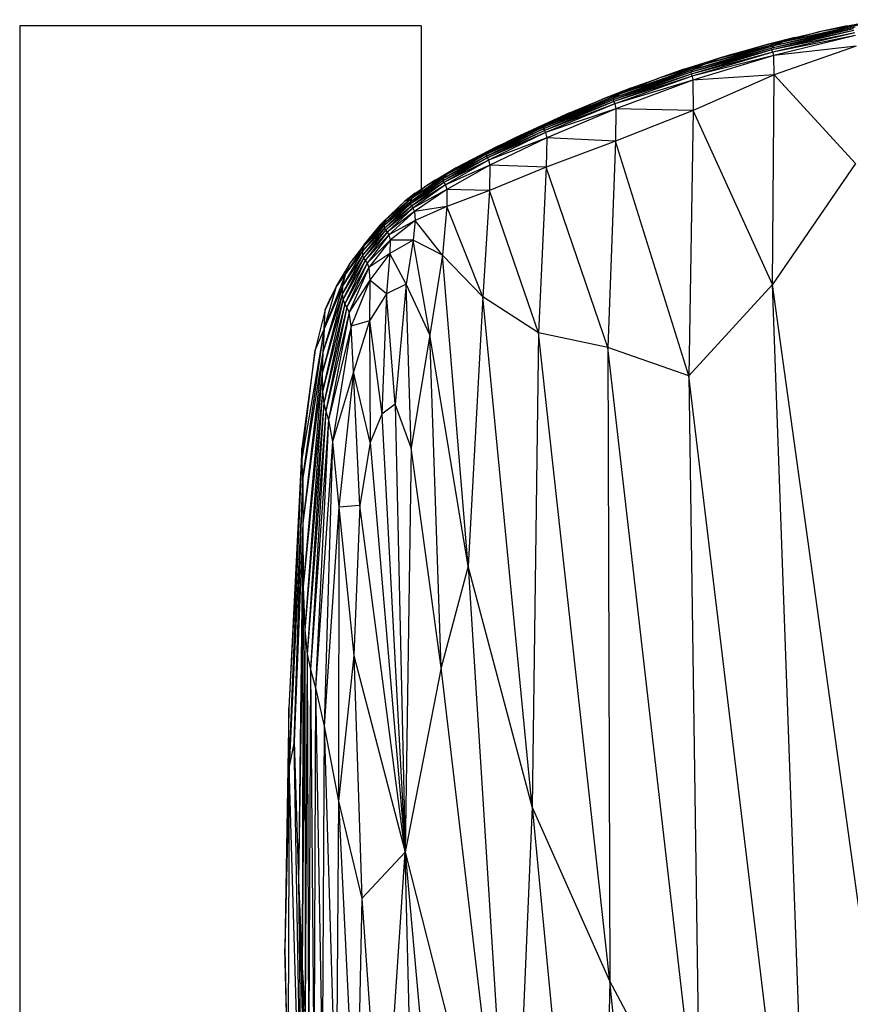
# Paper-space layout '_Frontal' of a CAD drawing. Header units: millimetres. Extents: x -164 to 39, y -161 to 389.
# Tile 5 of 6: x -164 to -81, y 287 to 385. Entities that reach past the tile are written whole.
import ezdxf

# ---------------------------------------------------------------- set-up
doc = ezdxf.new("R2010")
doc.units = ezdxf.units.MM

psp = doc.layouts.new('_Frontal')

# ---------------------------------------------------------------- linework, layer by layer
at = {"color": 7, "linetype": 'Continuous', "lineweight": 25}
for p, q in [((-163.691, 384.857), (-163.691, 284.857)), ((-123.691, 384.857), (-163.691, 384.857)), ((-123.691, 384.857), (-123.691, 368.578)), ((-80.472, 384.724), (-88.57, 382.837)), ((-79.56, 385.046), (-87.75, 383.22)), ((-80.472, 384.724), (-87.75, 383.22)), ((-77.993, 385.453), (-84.043, 384.233)), ((-79.56, 385.046), (-84.043, 384.233)), ((-81.277, 384.847), (-84.043, 384.233)), ((-81.277, 384.847), (-77.993, 385.453)), ((-89.097, 383.023), (-84.043, 384.233)), ((-86.48, 383.669), (-89.097, 383.023)), ((-80.627, 384.538), (-88.783, 382.615)), ((-80.589, 384.363), (-88.783, 382.615)), ((-80.589, 384.363), (-88.753, 382.434)), ((-80.514, 384.157), (-88.753, 382.434)), ((-80.514, 384.157), (-88.671, 382.226)), ((-80.438, 383.879), (-88.671, 382.226)), ((-80.438, 383.879), (-88.585, 381.9)), ((-80.627, 384.538), (-88.57, 382.837)), ((-84.043, 384.233), (-87.75, 383.22)), ((-86.48, 383.669), (-84.043, 384.233)), ((-88.57, 382.837), (-96.637, 380.459)), ((-87.75, 383.22), (-95.544, 380.981)), ((-88.57, 382.837), (-95.544, 380.981)), ((-93.999, 381.61), (-87.75, 383.22)), ((-89.097, 383.023), (-93.999, 381.61)), ((-92.543, 382.048), (-89.097, 383.023)), ((-89.097, 383.023), (-87.75, 383.22)), ((-88.783, 382.615), (-88.57, 382.837)), ((-80.384, 382.829), (-88.585, 381.9)), ((-88.57, 382.837), (-87.75, 383.22)), ((-80.384, 382.829), (-88.531, 379.949)), ((-88.783, 382.615), (-96.852, 380.223)), ((-88.753, 382.434), (-96.852, 380.223)), ((-88.753, 382.434), (-96.811, 380.042)), ((-88.671, 382.226), (-96.811, 380.042)), ((-88.671, 382.226), (-96.718, 379.833)), ((-88.585, 381.9), (-96.718, 379.833)), ((-88.783, 382.615), (-96.637, 380.459)), ((-88.585, 381.9), (-96.624, 379.412)), ((-92.543, 382.048), (-93.999, 381.61)), ((-88.753, 382.434), (-88.783, 382.615)), ((-88.671, 382.226), (-88.753, 382.434)), ((-88.585, 381.9), (-88.671, 382.226)), ((-88.531, 379.949), (-88.585, 381.9)), ((-95.544, 380.981), (-103.886, 378.055)), ((-93.999, 381.61), (-100.038, 379.641)), ((-95.544, 380.981), (-100.038, 379.641)), ((-97.536, 380.532), (-93.999, 381.61)), ((-95.544, 380.981), (-96.637, 380.459)), ((-95.544, 380.981), (-93.999, 381.61)), ((-96.852, 380.223), (-104.572, 377.466)), ((-96.811, 380.042), (-104.572, 377.466)), ((-96.811, 380.042), (-104.508, 377.293)), ((-96.718, 379.833), (-104.508, 377.293)), ((-96.637, 380.459), (-104.471, 377.667)), ((-96.852, 380.223), (-104.471, 377.667)), ((-96.718, 379.833), (-104.402, 377.081)), ((-96.637, 380.459), (-103.886, 378.055)), ((-97.536, 380.532), (-100.038, 379.641)), ((-96.637, 380.459), (-96.852, 380.223)), ((-96.852, 380.223), (-96.811, 380.042)), ((-96.811, 380.042), (-96.718, 379.833)), ((-96.718, 379.833), (-96.624, 379.412)), ((-88.531, 379.949), (-96.624, 379.412)), ((-88.531, 379.949), (-96.605, 376.392)), ((-88.701, 359.061), (-88.531, 379.949)), ((-80.447, 371.112), (-88.531, 379.949)), ((-105.464, 377.61), (-100.038, 379.641)), ((-96.624, 379.412), (-104.402, 377.081)), ((-96.624, 379.412), (-104.301, 376.576)), ((-100.038, 379.641), (-103.886, 378.055)), ((-102.75, 378.673), (-100.038, 379.641)), ((-96.624, 379.412), (-96.605, 376.392)), ((-103.886, 378.055), (-111.475, 374.982)), ((-103.886, 378.055), (-111.225, 375.003)), ((-102.75, 378.673), (-105.464, 377.61)), ((-103.886, 378.055), (-105.464, 377.61)), ((-103.886, 378.055), (-104.471, 377.667)), ((-104.572, 377.466), (-111.5, 374.587)), ((-104.508, 377.293), (-111.5, 374.587)), ((-105.464, 377.61), (-111.475, 374.982)), ((-104.471, 377.667), (-111.463, 374.77)), ((-104.572, 377.466), (-111.463, 374.77)), ((-104.508, 377.293), (-111.42, 374.416)), ((-104.402, 377.081), (-111.42, 374.416)), ((-104.402, 377.081), (-111.303, 374.202)), ((-104.471, 377.667), (-111.225, 375.003)), ((-108.92, 376.17), (-105.464, 377.61)), ((-104.471, 377.667), (-104.572, 377.466)), ((-104.572, 377.466), (-104.508, 377.293)), ((-104.508, 377.293), (-104.402, 377.081)), ((-104.402, 377.081), (-104.301, 376.576)), ((-108.92, 376.17), (-114.28, 373.711)), ((-108.92, 376.17), (-111.475, 374.982)), ((-104.301, 376.576), (-111.303, 374.202)), ((-104.301, 376.576), (-111.192, 373.669)), ((-104.301, 376.576), (-104.33, 373.359)), ((-96.605, 376.392), (-104.33, 373.359)), ((-96.605, 376.392), (-104.301, 376.576)), ((-96.605, 376.392), (-97.05, 349.977)), ((-88.701, 359.061), (-96.605, 376.392)), ((-111.225, 375.003), (-116.828, 372.383)), ((-111.225, 375.003), (-116.181, 372.778)), ((-116.181, 372.778), (-111.475, 374.982)), ((-114.28, 373.711), (-111.475, 374.982)), ((-111.475, 374.982), (-111.225, 375.003)), ((-111.225, 375.003), (-111.463, 374.77)), ((-111.5, 374.587), (-117.193, 371.861)), ((-117.193, 371.861), (-111.42, 374.416)), ((-111.463, 374.77), (-117.149, 372.071)), ((-117.149, 372.071), (-111.5, 374.587)), ((-111.42, 374.416), (-117.106, 371.687)), ((-111.303, 374.202), (-117.106, 371.687)), ((-111.303, 374.202), (-116.977, 371.473)), ((-116.828, 372.383), (-111.463, 374.77)), ((-111.463, 374.77), (-111.5, 374.587)), ((-111.5, 374.587), (-111.42, 374.416)), ((-111.42, 374.416), (-111.303, 374.202)), ((-111.303, 374.202), (-111.192, 373.669)), ((-111.192, 373.669), (-116.977, 371.473)), ((-111.192, 373.669), (-116.852, 370.949)), ((-114.28, 373.711), (-115.273, 373.204)), ((-111.192, 373.669), (-111.232, 370.753)), ((-104.33, 373.359), (-111.232, 370.753)), ((-104.33, 373.359), (-111.192, 373.669)), ((-104.33, 373.359), (-105.092, 352.783)), ((-97.05, 349.977), (-104.33, 373.359)), ((-117.193, 371.861), (-121.529, 369.394)), ((-117.149, 372.071), (-121.507, 369.619)), ((-117.193, 371.861), (-121.507, 369.619)), ((-116.828, 372.383), (-121.113, 370.057)), ((-117.149, 372.071), (-121.113, 370.057)), ((-116.181, 372.778), (-120.218, 370.691)), ((-116.828, 372.383), (-120.218, 370.691)), ((-117.193, 371.861), (-117.149, 372.071)), ((-117.106, 371.687), (-117.193, 371.861)), ((-117.149, 372.071), (-116.828, 372.383)), ((-116.828, 372.383), (-116.181, 372.778)), ((-117.106, 371.687), (-121.529, 369.394)), ((-117.106, 371.687), (-121.43, 369.219)), ((-116.977, 371.473), (-121.43, 369.219)), ((-116.977, 371.473), (-121.289, 369.01)), ((-116.852, 370.949), (-121.289, 369.01)), ((-116.852, 370.949), (-121.149, 368.544)), ((-117.106, 371.687), (-116.977, 371.473)), ((-116.977, 371.473), (-116.852, 370.949)), ((-116.852, 370.949), (-116.876, 368.446)), ((-111.232, 370.753), (-116.852, 370.949)), ((-80.447, 371.112), (-88.701, 359.061)), ((-121.113, 370.057), (-124.662, 367.644)), ((-120.218, 370.691), (-123.342, 368.811)), ((-121.113, 370.057), (-123.342, 368.811)), ((-122.303, 369.477), (-120.218, 370.691)), ((-121.113, 370.057), (-121.507, 369.619)), ((-120.218, 370.691), (-121.113, 370.057)), ((-111.232, 370.753), (-116.876, 368.446)), ((-111.232, 370.753), (-111.999, 354.239)), ((-105.092, 352.783), (-111.232, 370.753)), ((-121.507, 369.619), (-124.803, 367.285)), ((-121.529, 369.394), (-124.803, 367.285)), ((-121.529, 369.394), (-124.781, 367.068)), ((-121.43, 369.219), (-124.781, 367.068)), ((-121.43, 369.219), (-124.673, 366.888)), ((-121.289, 369.01), (-124.673, 366.888)), ((-121.507, 369.619), (-124.662, 367.644)), ((-121.289, 369.01), (-124.521, 366.686)), ((-122.303, 369.477), (-123.342, 368.811)), ((-121.507, 369.619), (-121.529, 369.394)), ((-121.529, 369.394), (-121.43, 369.219)), ((-121.43, 369.219), (-121.289, 369.01)), ((-121.289, 369.01), (-121.149, 368.544)), ((-125.312, 367.362), (-123.342, 368.811)), ((-124.31, 368.164), (-125.312, 367.362)), ((-123.342, 368.811), (-124.662, 367.644)), ((-121.149, 368.544), (-124.521, 366.686)), ((-121.149, 368.544), (-124.363, 366.329)), ((-124.31, 368.164), (-123.342, 368.811)), ((-121.149, 368.544), (-121.135, 366.855)), ((-116.876, 368.446), (-121.149, 368.544)), ((-116.876, 368.446), (-121.135, 366.855)), ((-116.876, 368.446), (-117.546, 357.827)), ((-111.999, 354.239), (-116.876, 368.446)), ((-124.803, 367.285), (-127.378, 364.935)), ((-124.781, 367.068), (-127.378, 364.935)), ((-124.781, 367.068), (-127.358, 364.678)), ((-124.662, 367.644), (-127.313, 365.228)), ((-124.803, 367.285), (-127.313, 365.228)), ((-124.662, 367.644), (-127.239, 365.499)), ((-125.312, 367.362), (-127.239, 365.499)), ((-125.976, 366.748), (-125.312, 367.362)), ((-125.312, 367.362), (-124.662, 367.644)), ((-124.662, 367.644), (-124.803, 367.285)), ((-124.803, 367.285), (-124.781, 367.068)), ((-124.781, 367.068), (-124.673, 366.888)), ((-125.976, 366.748), (-127.803, 364.977)), ((-124.673, 366.888), (-127.358, 364.678)), ((-124.673, 366.888), (-127.252, 364.469)), ((-124.521, 366.686), (-127.252, 364.469)), ((-125.976, 366.748), (-127.239, 365.499)), ((-124.521, 366.686), (-127.091, 364.271)), ((-124.363, 366.329), (-127.091, 364.271)), ((-124.363, 366.329), (-126.912, 364.003)), ((-124.673, 366.888), (-124.521, 366.686)), ((-124.521, 366.686), (-124.363, 366.329)), ((-121.135, 366.855), (-124.363, 366.329)), ((-124.363, 366.329), (-124.288, 365.436)), ((-121.135, 366.855), (-124.288, 365.436)), ((-121.135, 366.855), (-121.576, 361.98)), ((-117.546, 357.827), (-121.135, 366.855)), ((-127.313, 365.228), (-129.394, 362.884)), ((-127.239, 365.499), (-129.356, 363.119)), ((-127.803, 364.977), (-129.356, 363.119)), ((-129.326, 363.128), (-127.239, 365.499)), ((-127.313, 365.228), (-129.326, 363.128)), ((-127.803, 364.977), (-127.239, 365.499)), ((-127.313, 365.228), (-127.378, 364.935)), ((-127.239, 365.499), (-127.313, 365.228)), ((-124.288, 365.436), (-126.912, 364.003)), ((-124.288, 365.436), (-126.778, 363.491)), ((-124.288, 365.436), (-124.484, 363.482)), ((-121.576, 361.98), (-124.288, 365.436)), ((-127.358, 364.678), (-129.553, 361.969)), ((-127.252, 364.469), (-129.553, 361.969)), ((-127.378, 364.935), (-129.534, 362.386)), ((-127.358, 364.678), (-129.534, 362.386)), ((-127.252, 364.469), (-129.452, 361.681)), ((-127.091, 364.271), (-129.452, 361.681)), ((-127.378, 364.935), (-129.394, 362.884)), ((-127.091, 364.271), (-129.284, 361.448)), ((-126.912, 364.003), (-129.284, 361.448)), ((-126.912, 364.003), (-129.087, 361.198)), ((-127.378, 364.935), (-127.358, 364.678)), ((-127.358, 364.678), (-127.252, 364.469)), ((-127.252, 364.469), (-127.091, 364.271)), ((-127.091, 364.271), (-126.912, 364.003)), ((-126.912, 364.003), (-126.778, 363.491)), ((-129.326, 363.128), (-130.759, 361.218)), ((-129.356, 363.119), (-129.646, 362.702)), ((-129.326, 363.128), (-129.394, 362.884)), ((-129.356, 363.119), (-129.326, 363.128)), ((-126.778, 363.491), (-129.087, 361.198)), ((-126.778, 363.491), (-128.908, 360.758)), ((-126.778, 363.491), (-126.81, 362.171)), ((-124.484, 363.482), (-126.81, 362.171)), ((-124.484, 363.482), (-126.778, 363.491)), ((-124.484, 363.482), (-125.186, 359.106)), ((-122.85, 354.045), (-124.484, 363.482)), ((-121.576, 361.98), (-124.484, 363.482)), ((-129.534, 362.386), (-131.511, 358.975)), ((-129.394, 362.884), (-131.205, 360.16)), ((-129.534, 362.386), (-131.205, 360.16)), ((-129.394, 362.884), (-130.759, 361.218)), ((-129.534, 362.386), (-129.553, 361.969)), ((-129.394, 362.884), (-129.534, 362.386)), ((-126.81, 362.171), (-128.908, 360.758)), ((-126.81, 362.171), (-128.816, 359.5)), ((-126.81, 362.171), (-127.145, 358.143)), ((-125.186, 359.106), (-126.81, 362.171)), ((-130.759, 361.218), (-132.132, 358.899)), ((-129.553, 361.969), (-131.543, 358.185)), ((-129.452, 361.681), (-131.543, 358.185)), ((-129.553, 361.969), (-131.511, 358.975)), ((-129.452, 361.681), (-131.457, 357.59)), ((-129.284, 361.448), (-131.457, 357.59)), ((-129.284, 361.448), (-131.298, 357.146)), ((-129.087, 361.198), (-131.298, 357.146)), ((-131.238, 360.41), (-130.759, 361.218)), ((-131.205, 360.16), (-130.759, 361.218)), ((-129.087, 361.198), (-131.094, 356.797)), ((-129.553, 361.969), (-129.452, 361.681)), ((-129.452, 361.681), (-129.284, 361.448)), ((-129.284, 361.448), (-129.087, 361.198)), ((-129.087, 361.198), (-128.908, 360.758)), ((-121.576, 361.98), (-122.85, 354.045)), ((-119.016, 331.003), (-121.576, 361.98)), ((-117.546, 357.827), (-121.576, 361.98)), ((-131.205, 360.16), (-133.345, 354.649)), ((-132.132, 358.899), (-131.238, 360.41)), ((-131.205, 360.16), (-132.132, 358.899)), ((-131.511, 358.975), (-131.205, 360.16)), ((-128.908, 360.758), (-131.094, 356.797)), ((-128.908, 360.758), (-130.876, 356.297)), ((-128.908, 360.758), (-128.816, 359.5)), ((-128.816, 359.5), (-130.876, 356.297)), ((-128.816, 359.5), (-130.668, 354.904)), ((-128.816, 359.5), (-128.855, 355.446)), ((-127.145, 358.143), (-128.816, 359.5)), ((-125.186, 359.106), (-127.145, 358.143)), ((-125.186, 359.106), (-126.296, 347.16)), ((-124.685, 342.806), (-125.186, 359.106)), ((-122.85, 354.045), (-125.186, 359.106)), ((-131.543, 358.185), (-133.56, 350.249)), ((-131.511, 358.975), (-133.498, 352.321)), ((-131.543, 358.185), (-133.498, 352.321)), ((-131.511, 358.975), (-133.345, 354.649)), ((-133.345, 354.649), (-132.132, 358.899)), ((-132.132, 358.899), (-133.251, 356.531)), ((-132.132, 358.899), (-132.712, 357.818)), ((-131.543, 358.185), (-131.511, 358.975)), ((-131.457, 357.59), (-131.543, 358.185)), ((-127.145, 358.143), (-128.855, 355.446)), ((-127.145, 358.143), (-127.617, 346.157)), ((-126.296, 347.16), (-127.145, 358.143)), ((-88.701, 359.061), (-97.05, 349.977)), ((-84.681, 247.258), (-88.701, 359.061)), ((-77.48, 277.944), (-88.701, 359.061)), ((-131.457, 357.59), (-133.56, 350.249)), ((-131.457, 357.59), (-133.533, 348.397)), ((-131.298, 357.146), (-133.533, 348.397)), ((-131.298, 357.146), (-133.402, 347.199)), ((-133.251, 356.531), (-132.712, 357.818)), ((-131.298, 357.146), (-131.457, 357.59)), ((-131.094, 356.797), (-131.298, 357.146)), ((-117.546, 357.827), (-119.016, 331.003)), ((-112.648, 307.014), (-117.546, 357.827)), ((-111.999, 354.239), (-117.546, 357.827)), ((-133.251, 356.531), (-134.247, 352.551)), ((-131.094, 356.797), (-133.402, 347.199)), ((-133.345, 354.649), (-133.251, 356.531)), ((-131.094, 356.797), (-133.19, 346.456)), ((-130.876, 356.297), (-133.19, 346.456)), ((-130.876, 356.297), (-132.914, 345.593)), ((-130.876, 356.297), (-131.094, 356.797)), ((-130.668, 354.904), (-130.876, 356.297)), ((-128.855, 355.446), (-130.668, 354.904)), ((-128.855, 355.446), (-130.436, 350.363)), ((-128.855, 355.446), (-128.771, 343.31)), ((-128.855, 355.446), (-127.617, 346.157)), ((-133.345, 354.649), (-135.595, 341.711)), ((-135.485, 339.797), (-133.345, 354.649)), ((-133.345, 354.649), (-134.247, 352.551)), ((-133.345, 354.649), (-133.498, 352.321)), ((-130.668, 354.904), (-132.914, 345.593)), ((-130.668, 354.904), (-132.54, 343.395)), ((-130.436, 350.363), (-130.668, 354.904)), ((-111.999, 354.239), (-112.648, 307.014)), ((-104.892, 289.638), (-111.999, 354.239)), ((-105.092, 352.783), (-111.999, 354.239)), ((-122.85, 354.045), (-124.685, 342.806)), ((-121.693, 320.897), (-122.85, 354.045)), ((-119.016, 331.003), (-122.85, 354.045)), ((-135.595, 341.711), (-134.247, 352.551)), ((-134.247, 352.551), (-135.57, 342.755)), ((-133.498, 352.321), (-135.49, 335.291)), ((-133.498, 352.321), (-135.485, 339.797)), ((-133.498, 352.321), (-133.56, 350.249)), ((-105.092, 352.783), (-104.892, 289.638)), ((-95.918, 272.755), (-105.092, 352.783)), ((-97.05, 349.977), (-105.092, 352.783)), ((-133.56, 350.249), (-135.49, 335.291)), ((-133.56, 350.249), (-135.451, 328.986)), ((-133.56, 350.249), (-133.533, 348.397)), ((-130.436, 350.363), (-132.54, 343.395)), ((-130.436, 350.363), (-131.912, 336.866)), ((-129.812, 337.05), (-130.436, 350.363)), ((-128.771, 343.31), (-130.436, 350.363)), ((-97.05, 349.977), (-95.918, 272.755)), ((-84.681, 247.258), (-97.05, 349.977)), ((-133.533, 348.397), (-135.451, 328.986)), ((-133.533, 348.397), (-135.294, 324.653)), ((-133.533, 348.397), (-133.402, 347.199)), ((-133.402, 347.199), (-135.294, 324.653)), ((-133.402, 347.199), (-135.055, 322.231)), ((-133.19, 346.456), (-135.055, 322.231)), ((-133.19, 346.456), (-134.72, 320.71)), ((-133.402, 347.199), (-133.19, 346.456)), ((-133.19, 346.456), (-132.914, 345.593)), ((-126.296, 347.16), (-127.617, 346.157)), ((-126.296, 347.16), (-125.291, 302.491)), ((-124.685, 342.806), (-126.296, 347.16)), ((-132.914, 345.593), (-134.72, 320.71)), ((-132.914, 345.593), (-134.215, 318.868)), ((-132.914, 345.593), (-132.54, 343.395)), ((-127.617, 346.157), (-128.771, 343.31)), ((-127.617, 346.157), (-125.291, 302.491)), ((-132.54, 343.395), (-134.215, 318.868)), ((-132.54, 343.395), (-133.376, 315.066)), ((-132.54, 343.395), (-131.912, 336.866)), ((-135.57, 342.755), (-136.896, 316.877)), ((-135.595, 341.711), (-135.57, 342.755)), ((-128.771, 343.31), (-129.812, 337.05)), ((-128.771, 343.31), (-125.291, 302.491)), ((-124.685, 342.806), (-125.291, 302.491)), ((-121.693, 320.897), (-124.685, 342.806)), ((-135.595, 341.711), (-136.896, 316.877)), ((-136.847, 311.041), (-135.595, 341.711)), ((-135.485, 339.797), (-135.595, 341.711)), ((-135.485, 339.797), (-136.847, 311.041)), ((-136.356, 313.486), (-135.485, 339.797)), ((-135.485, 339.797), (-135.49, 335.291)), ((-131.912, 336.866), (-133.376, 315.066)), ((-131.912, 336.866), (-131.929, 307.6)), ((-129.812, 337.05), (-131.912, 336.866)), ((-131.912, 336.866), (-130.397, 322.109)), ((-129.812, 337.05), (-130.397, 322.109)), ((-125.291, 302.491), (-129.812, 337.05)), ((-135.49, 335.291), (-136.356, 313.486)), ((-135.49, 335.291), (-135.923, 299.701)), ((-135.49, 335.291), (-135.451, 328.986)), ((-119.016, 331.003), (-121.693, 320.897)), ((-119.016, 331.003), (-114.584, 260.331)), ((-112.648, 307.014), (-119.016, 331.003)), ((-135.451, 328.986), (-135.923, 299.701)), ((-135.451, 328.986), (-135.55, 291.027)), ((-135.451, 328.986), (-135.294, 324.653)), ((-135.294, 324.653), (-135.55, 291.027)), ((-135.294, 324.653), (-135.055, 322.231)), ((-135.294, 324.653), (-135.254, 286.416)), ((-135.055, 322.231), (-135.254, 286.416)), ((-135.055, 322.231), (-134.72, 320.71)), ((-135.055, 322.231), (-134.901, 283.945)), ((-130.397, 322.109), (-131.929, 307.6)), ((-130.397, 322.109), (-129.616, 297.873)), ((-130.397, 322.109), (-125.291, 302.491)), ((-121.693, 320.897), (-125.291, 302.491)), ((-114.584, 260.331), (-121.693, 320.897)), ((-134.72, 320.71), (-134.901, 283.945)), ((-134.72, 320.71), (-134.215, 318.868)), ((-134.72, 320.71), (-134.384, 282.148)), ((-134.215, 318.868), (-134.384, 282.148)), ((-134.215, 318.868), (-133.549, 279.782)), ((-134.215, 318.868), (-133.376, 315.066)), ((-136.896, 316.877), (-137.293, 292.859)), ((-136.847, 311.041), (-136.896, 316.877)), ((-133.376, 315.066), (-133.549, 279.782)), ((-133.376, 315.066), (-132.192, 275.925)), ((-133.376, 315.066), (-131.929, 307.6)), ((-136.356, 313.486), (-136.847, 311.041)), ((-136.356, 313.486), (-135.923, 299.701)), ((-135.489, 265.316), (-136.356, 313.486)), ((-136.847, 311.041), (-137.293, 292.859)), ((-136.847, 311.041), (-136.984, 280.681)), ((-135.489, 265.316), (-136.847, 311.041)), ((-131.929, 307.6), (-132.192, 275.925)), ((-131.929, 307.6), (-130.137, 271.064)), ((-131.929, 307.6), (-129.616, 297.873)), ((-112.648, 307.014), (-114.584, 260.331)), ((-112.648, 307.014), (-106.186, 239.631)), ((-104.892, 289.638), (-112.648, 307.014)), ((-129.616, 297.873), (-125.291, 302.491)), ((-127.552, 268.976), (-125.291, 302.491)), ((-123.517, 232.981), (-125.291, 302.491)), ((-125.291, 302.491), (-114.936, 187.592)), ((-125.291, 302.491), (-114.584, 260.331)), ((-135.923, 299.701), (-135.55, 291.027)), ((-135.923, 299.701), (-134.506, 250.192)), ((-135.923, 299.701), (-135.489, 265.316)), ((-129.616, 297.873), (-130.137, 271.064)), ((-129.616, 297.873), (-127.552, 268.976)), ((-136.984, 280.681), (-137.293, 292.859)), ((-137.293, 292.859), (-136.749, 267.569)), ((-135.55, 291.027), (-135.254, 286.416)), ((-135.55, 291.027), (-134.104, 243.353)), ((-135.55, 291.027), (-134.506, 250.192)), ((-104.892, 289.638), (-106.186, 239.631)), ((-96.148, 204.886), (-104.892, 289.638)), ((-95.918, 272.755), (-104.892, 289.638))]:
    psp.add_line(p, q, dxfattribs=at)

doc.saveas('drawing.dxf')
